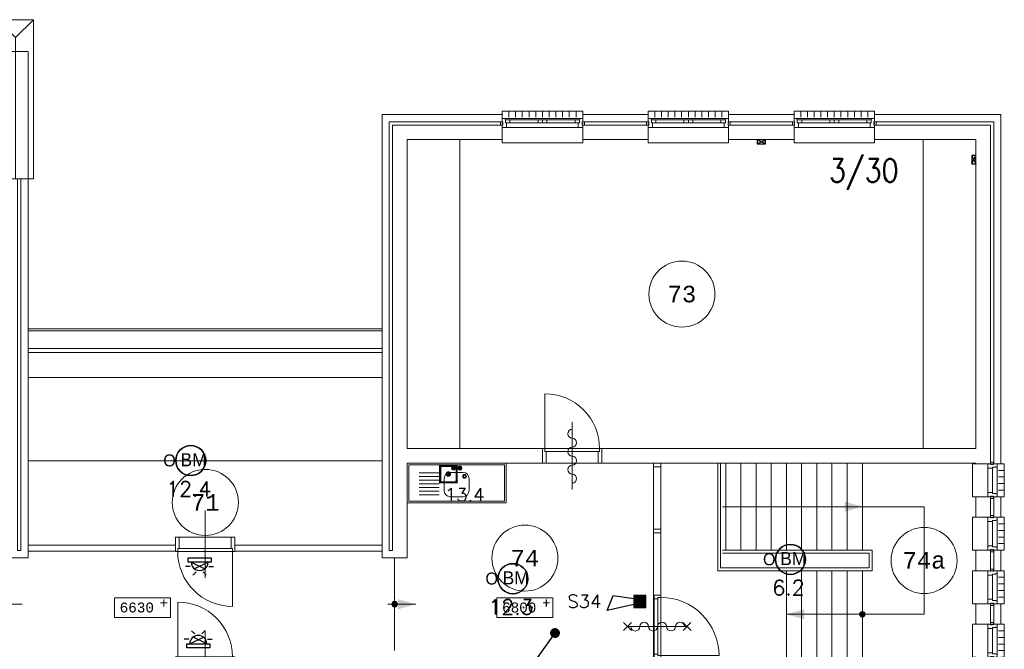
# Model space of a CAD drawing. Header units: millimetres. Extents: x 1890 to 160200, y 5205 to 111580.
# Tile 36 of 51: x 71129 to 86043, y 96881 to 106415. Entities that reach past the tile are written whole.
import ezdxf
from ezdxf.enums import TextEntityAlignment as Align
from ezdxf.xclip import XClip

# ---------------------------------------------------------------- set-up
doc = ezdxf.new("R2010")
doc.units = ezdxf.units.MM
doc.header["$XCLIPFRAME"] = 0
doc.linetypes.add('Xref-geb26-2e-verd$0$HIDDEN', pattern=[0.375, 0.25, -0.125])
for name, color, linetype in [('BRAND', 1, 'Continuous'), ('DB-waardes', 6, 'Continuous'), ('Xref', 253, 'Continuous'), ('Xref-geb26-2e-verd$0$AL$1A---_ALGEMEEN', 253, 'Continuous'), ('Xref-geb26-2e-verd$0$AM$1A---_ARCERING', 253, 'Continuous'), ('Xref-geb26-2e-verd$0$AT$1A---_TEKST035', 253, 'Continuous'), ('Xref-geb26-2e-verd$0$AT$1A---_TEKST050', 253, 'Continuous'), ('Xref-geb26-2e-verd$0$AT$1A---_TEKST070', 253, 'Continuous'), ('Xref-geb26-2e-verd$0$EL6131--_WG', 253, 'Continuous')]:
    doc.layers.add(name, color=color, linetype=linetype)
doc.layers.get('Xref').off()
doc.styles.add('ROMANS', font='romans')
doc.styles.add('TXT', font='txt')
doc.styles.add('Xref-geb26-2e-verd$0$MONOTXT', font='MONOTXT')
doc.styles.add('Xref-geb26-2e-verd$0$ROMANS', font='ROMANS')

# ---------------------------------------------------------------- blocks, each defined once
blk = doc.blocks.new('*O235')
at = {"layer": 'Xref-geb26-2e-verd$0$AL$1A---_ALGEMEEN', "color": 0, "linetype": 'Continuous', "lineweight": 0}
for p, q in [((-508.33, 240), (-508.33, 150)), ((-406.66, 240), (-406.66, 150)), ((-305, 240), (-305, 150)), ((-203.33, 240), (-203.33, 150)), ((-101.66, 240), (-101.66, 150)), ((0, 240), (0, 150)), ((101.66, 240), (101.66, 150)), ((203.33, 240), (203.33, 150)), ((305, 240), (305, 150)), ((406.66, 240), (406.66, 150)), ((508.33, 240), (508.33, 150)), ((-565.5, 130), (565.5, 130)), ((-493, 106), (-67, 106)), ((-493, 63), (-67, 63)), ((67, 106), (493, 106)), ((67, 63), (493, 63)), ((-543, -9), (543, -9))]:
    blk.add_line(p, q, dxfattribs=at)
for points in [[(-610, 190), (-610, 240), (610, 240), (610, 190)], [(-610, -190), (-610, -240), (610, -240), (610, -190)]]:
    blk.add_lwpolyline(points, dxfattribs=at)
for points in [[(-635, 30), (-601, 30), (-601, 46), (-610, 46), (-610, 60), (-601, 60), (-601, 76), (-635, 76)], [(-610, -9), (-545.15, -9), (-543, -6.86), (-543, 63), (-560, 63), (-560, 114), (-565.5, 114), (-565.5, 127.78), (-567.72, 130), (-610, 130), (-610, 76), (-601, 76), (-601, 60), (-610, 60), (-610, 46), (-601, 46), (-601, 30), (-610, 30)], [(-560, 106), (-493, 106), (-493, 63), (-560, 63)], [(-67, 106), (0, 106), (0, 63), (-67, 63)], [(67, 106), (0, 106), (0, 63), (67, 63)], [(560, 106), (493, 106), (493, 63), (560, 63)], [(610, -9), (545.15, -9), (543, -6.86), (543, 63), (560, 63), (560, 114), (565.5, 114), (565.5, 127.78), (567.72, 130), (610, 130), (610, 76), (601, 76), (601, 60), (610, 60), (610, 46), (601, 46), (601, 30), (610, 30)], [(635, 30), (601, 30), (601, 46), (610, 46), (610, 60), (601, 60), (601, 76), (635, 76)]]:
    blk.add_lwpolyline(points, close=True, dxfattribs=at)
blk = doc.blocks.new('*O236')
at = {"layer": 'Xref-geb26-2e-verd$0$AL$1A---_ALGEMEEN', "color": 0, "linetype": 'Continuous', "lineweight": 0}
for p, q in [((-508.33, 240), (-508.33, 150)), ((-406.66, 240), (-406.66, 150)), ((-305, 240), (-305, 150)), ((-203.33, 240), (-203.33, 150)), ((-101.66, 240), (-101.66, 150)), ((0, 240), (0, 150)), ((101.66, 240), (101.66, 150)), ((203.33, 240), (203.33, 150)), ((305, 240), (305, 150)), ((406.66, 240), (406.66, 150)), ((508.33, 240), (508.33, 150)), ((-565.5, 130), (565.5, 130)), ((-493, 106), (-67, 106)), ((-493, 63), (-67, 63)), ((67, 106), (493, 106)), ((67, 63), (493, 63)), ((-543, -9), (543, -9))]:
    blk.add_line(p, q, dxfattribs=at)
for points in [[(-610, 190), (-610, 240), (610, 240), (610, 190)], [(-610, -190), (-610, -240), (610, -240), (610, -190)]]:
    blk.add_lwpolyline(points, dxfattribs=at)
for points in [[(-635, 30), (-601, 30), (-601, 46), (-610, 46), (-610, 60), (-601, 60), (-601, 76), (-635, 76)], [(-610, -9), (-545.15, -9), (-543, -6.86), (-543, 63), (-560, 63), (-560, 114), (-565.5, 114), (-565.5, 127.78), (-567.72, 130), (-610, 130), (-610, 76), (-601, 76), (-601, 60), (-610, 60), (-610, 46), (-601, 46), (-601, 30), (-610, 30)], [(-560, 106), (-493, 106), (-493, 63), (-560, 63)], [(-67, 106), (0, 106), (0, 63), (-67, 63)], [(67, 106), (0, 106), (0, 63), (67, 63)], [(560, 106), (493, 106), (493, 63), (560, 63)], [(610, -9), (545.15, -9), (543, -6.86), (543, 63), (560, 63), (560, 114), (565.5, 114), (565.5, 127.78), (567.72, 130), (610, 130), (610, 76), (601, 76), (601, 60), (610, 60), (610, 46), (601, 46), (601, 30), (610, 30)], [(635, 30), (601, 30), (601, 46), (610, 46), (610, 60), (601, 60), (601, 76), (635, 76)]]:
    blk.add_lwpolyline(points, close=True, dxfattribs=at)
blk = doc.blocks.new('*O237')
at = {"layer": 'Xref-geb26-2e-verd$0$AL$1A---_ALGEMEEN', "color": 0, "linetype": 'Continuous', "lineweight": 0}
for p, q in [((-508.33, 240), (-508.33, 150)), ((-406.66, 240), (-406.66, 150)), ((-305, 240), (-305, 150)), ((-203.33, 240), (-203.33, 150)), ((-101.66, 240), (-101.66, 150)), ((0, 240), (0, 150)), ((101.66, 240), (101.66, 150)), ((203.33, 240), (203.33, 150)), ((305, 240), (305, 150)), ((406.66, 240), (406.66, 150)), ((508.33, 240), (508.33, 150)), ((-565.5, 130), (565.5, 130)), ((-493, 106), (-67, 106)), ((-493, 63), (-67, 63)), ((67, 106), (493, 106)), ((67, 63), (493, 63)), ((-543, -9), (543, -9))]:
    blk.add_line(p, q, dxfattribs=at)
for points in [[(-610, 190), (-610, 240), (610, 240), (610, 190)], [(-610, -190), (-610, -240), (610, -240), (610, -190)]]:
    blk.add_lwpolyline(points, dxfattribs=at)
for points in [[(-635, 30), (-601, 30), (-601, 46), (-610, 46), (-610, 60), (-601, 60), (-601, 76), (-635, 76)], [(-610, -9), (-545.15, -9), (-543, -6.86), (-543, 63), (-560, 63), (-560, 114), (-565.5, 114), (-565.5, 127.78), (-567.72, 130), (-610, 130), (-610, 76), (-601, 76), (-601, 60), (-610, 60), (-610, 46), (-601, 46), (-601, 30), (-610, 30)], [(-560, 106), (-493, 106), (-493, 63), (-560, 63)], [(-67, 106), (0, 106), (0, 63), (-67, 63)], [(67, 106), (0, 106), (0, 63), (67, 63)], [(560, 106), (493, 106), (493, 63), (560, 63)], [(610, -9), (545.15, -9), (543, -6.86), (543, 63), (560, 63), (560, 114), (565.5, 114), (565.5, 127.78), (567.72, 130), (610, 130), (610, 76), (601, 76), (601, 60), (610, 60), (610, 46), (601, 46), (601, 30), (610, 30)], [(635, 30), (601, 30), (601, 46), (610, 46), (610, 60), (601, 60), (601, 76), (635, 76)]]:
    blk.add_lwpolyline(points, close=True, dxfattribs=at)
blk = doc.blocks.new('*O244')
at = {"layer": 'Xref-geb26-2e-verd$0$AL$1A---_ALGEMEEN', "color": 0, "linetype": 'Continuous', "lineweight": 0}
for p, q in [((-9, -183), (-9, 183)), ((63, -183), (63, 183)), ((130, -205.5), (130, 205.5)), ((240, 150), (150, 150)), ((240, 50), (150, 50)), ((240, -50), (150, -50)), ((240, -150), (150, -150))]:
    blk.add_line(p, q, dxfattribs=at)
for points in [[(-190, -250), (-240, -250), (-240, 250), (-190, 250)], [(190, -250), (240, -250), (240, 250), (190, 250)]]:
    blk.add_lwpolyline(points, dxfattribs=at)
for points in [[(-9, 250), (-9, 185.15), (-6.86, 183), (63, 183), (63, 200), (114, 200), (114, 205.5), (127.78, 205.5), (130, 207.72), (130, 250), (76, 250), (76, 241), (60, 241), (60, 250), (46, 250), (46, 241), (30, 241), (30, 250)], [(30, 275), (30, 241), (46, 241), (46, 250), (60, 250), (60, 241), (76, 241), (76, 275)], [(-9, -250), (-9, -185.15), (-6.86, -183), (63, -183), (63, -200), (114, -200), (114, -205.5), (127.78, -205.5), (130, -207.72), (130, -250), (76, -250), (76, -241), (60, -241), (60, -250), (46, -250), (46, -241), (30, -241), (30, -250)], [(30, -275), (30, -241), (46, -241), (46, -250), (60, -250), (60, -241), (76, -241), (76, -275)]]:
    blk.add_lwpolyline(points, close=True, dxfattribs=at)
blk = doc.blocks.new('*O245')
at = {"layer": 'Xref-geb26-2e-verd$0$AL$1A---_ALGEMEEN', "color": 0, "linetype": 'Continuous', "lineweight": 0}
for p, q in [((-9, -183), (-9, 183)), ((63, -183), (63, 183)), ((130, -205.5), (130, 205.5)), ((240, 150), (150, 150)), ((240, 50), (150, 50)), ((240, -50), (150, -50)), ((240, -150), (150, -150))]:
    blk.add_line(p, q, dxfattribs=at)
for points in [[(-190, -250), (-240, -250), (-240, 250), (-190, 250)], [(190, -250), (240, -250), (240, 250), (190, 250)]]:
    blk.add_lwpolyline(points, dxfattribs=at)
for points in [[(-9, 250), (-9, 185.15), (-6.86, 183), (63, 183), (63, 200), (114, 200), (114, 205.5), (127.78, 205.5), (130, 207.72), (130, 250), (76, 250), (76, 241), (60, 241), (60, 250), (46, 250), (46, 241), (30, 241), (30, 250)], [(30, 275), (30, 241), (46, 241), (46, 250), (60, 250), (60, 241), (76, 241), (76, 275)], [(-9, -250), (-9, -185.15), (-6.86, -183), (63, -183), (63, -200), (114, -200), (114, -205.5), (127.78, -205.5), (130, -207.72), (130, -250), (76, -250), (76, -241), (60, -241), (60, -250), (46, -250), (46, -241), (30, -241), (30, -250)], [(30, -275), (30, -241), (46, -241), (46, -250), (60, -250), (60, -241), (76, -241), (76, -275)]]:
    blk.add_lwpolyline(points, close=True, dxfattribs=at)
blk = doc.blocks.new('Xref-geb26-2e-verd$0$ED0831')
at = {"layer": 'Xref-geb26-2e-verd$0$AL$1A---_ALGEMEEN', "color": 0, "linetype": 'Continuous', "lineweight": 0}
for p, q in [((450, -400), (450, 620)), ((0, 0), (0, 220)), ((0, 220), (55, 220)), ((55, 220), (845, 220)), ((55, 220), (55, 45)), ((900, 220), (845, 220)), ((845, 220), (845, 45)), ((900, 0), (900, 220)), ((35, 0), (0, 0)), ((55, 45), (35, 45)), ((35, 45), (35, 0)), ((35, 0), (35, -830)), ((865, 0), (35, 0)), ((55, 45), (845, 45)), ((845, 45), (865, 45)), ((865, 45), (865, 0)), ((865, 0), (900, 0))]:
    blk.add_line(p, q, dxfattribs=at)
blk.add_arc((35, 0), 830, 270, 360, dxfattribs=at)
blk = doc.blocks.new('*O246')
at = {"layer": 'Xref-geb26-2e-verd$0$AL$1A---_ALGEMEEN', "color": 0, "linetype": 'Continuous', "lineweight": 0}
for p, q in [((-9, -183), (-9, 183)), ((63, -183), (63, 183)), ((130, -205.5), (130, 205.5)), ((240, 150), (150, 150)), ((240, 50), (150, 50)), ((240, -50), (150, -50)), ((240, -150), (150, -150))]:
    blk.add_line(p, q, dxfattribs=at)
for points in [[(-190, -250), (-240, -250), (-240, 250), (-190, 250)], [(190, -250), (240, -250), (240, 250), (190, 250)]]:
    blk.add_lwpolyline(points, dxfattribs=at)
for points in [[(-9, 250), (-9, 185.15), (-6.86, 183), (63, 183), (63, 200), (114, 200), (114, 205.5), (127.78, 205.5), (130, 207.72), (130, 250), (76, 250), (76, 241), (60, 241), (60, 250), (46, 250), (46, 241), (30, 241), (30, 250)], [(30, 275), (30, 241), (46, 241), (46, 250), (60, 250), (60, 241), (76, 241), (76, 275)], [(-9, -250), (-9, -185.15), (-6.86, -183), (63, -183), (63, -200), (114, -200), (114, -205.5), (127.78, -205.5), (130, -207.72), (130, -250), (76, -250), (76, -241), (60, -241), (60, -250), (46, -250), (46, -241), (30, -241), (30, -250)], [(30, -275), (30, -241), (46, -241), (46, -250), (60, -250), (60, -241), (76, -241), (76, -275)]]:
    blk.add_lwpolyline(points, close=True, dxfattribs=at)
blk = doc.blocks.new('*O247')
at = {"layer": 'Xref-geb26-2e-verd$0$AL$1A---_ALGEMEEN', "color": 0, "linetype": 'Continuous', "lineweight": 0}
for p, q in [((-9, -183), (-9, 183)), ((63, -183), (63, 183)), ((130, -205.5), (130, 205.5)), ((240, 150), (150, 150)), ((240, 50), (150, 50)), ((240, -50), (150, -50)), ((240, -150), (150, -150))]:
    blk.add_line(p, q, dxfattribs=at)
for points in [[(-190, -250), (-240, -250), (-240, 250), (-190, 250)], [(190, -250), (240, -250), (240, 250), (190, 250)]]:
    blk.add_lwpolyline(points, dxfattribs=at)
for points in [[(-9, 250), (-9, 185.15), (-6.86, 183), (63, 183), (63, 200), (114, 200), (114, 205.5), (127.78, 205.5), (130, 207.72), (130, 250), (76, 250), (76, 241), (60, 241), (60, 250), (46, 250), (46, 241), (30, 241), (30, 250)], [(30, 275), (30, 241), (46, 241), (46, 250), (60, 250), (60, 241), (76, 241), (76, 275)], [(-9, -250), (-9, -185.15), (-6.86, -183), (63, -183), (63, -200), (114, -200), (114, -205.5), (127.78, -205.5), (130, -207.72), (130, -250), (76, -250), (76, -241), (60, -241), (60, -250), (46, -250), (46, -241), (30, -241), (30, -250)], [(30, -275), (30, -241), (46, -241), (46, -250), (60, -250), (60, -241), (76, -241), (76, -275)]]:
    blk.add_lwpolyline(points, close=True, dxfattribs=at)
blk = doc.blocks.new('*O282')
at = {"layer": 'Xref-geb26-2e-verd$0$AM$1A---_ARCERING', "linetype": 'Continuous', "lineweight": 0}
blk.add_hatch(color=256, dxfattribs=at).paths.add_polyline_path([(670.4, -815, 1), (585.6, -815, 1)])
at = {"layer": 'Xref-geb26-2e-verd$0$AL$1A---_ALGEMEEN', "color": 0, "linetype": 'Continuous', "lineweight": 0}
for p, q in [((-1442, 155), (-1442, 1475)), ((-1212, 155), (-1212, 1475)), ((-982, 155), (-982, 1475)), ((-752, 155), (-752, 1475)), ((-522, 155), (-522, 1475)), ((-292, 155), (-292, 1475)), ((-62, 155), (-62, 1475)), ((168, 155), (168, 1475)), ((398, 155), (398, 1475)), ((628, 155), (628, 1475)), ((-1488, 815), (1563, 815)), ((1563, 815), (1563, -815)), ((-522, -155), (-522, -1475)), ((-292, -155), (-292, -1475)), ((-62, -155), (-62, -1475)), ((168, -155), (168, -1475)), ((398, -155), (398, -1475)), ((628, -155), (628, -1475)), ((-522, -815), (1563, -815))]:
    blk.add_line(p, q, dxfattribs=at)
for points in [[(-1563, 1475), (-1563, -155), (778, -155), (778, 155), (-1488, 155)], [(-1518, 1475), (-1518, -110), (733, -110), (733, 110), (-1488, 110)]]:
    blk.add_lwpolyline(points, dxfattribs=at)
blk.add_circle((628, -815), 42.4, dxfattribs=at)
for points in [[(358, 891.95), (628, 815), (358, 738.05)], [(-252, -891.95), (-522, -815), (-252, -738.05)]]:
    blk.add_solid(points, dxfattribs=at)
blk = doc.blocks.new('Xref-geb26-2e-verd$0$ED0881')
at = {"layer": 'Xref-geb26-2e-verd$0$AL$1A---_ALGEMEEN', "color": 0, "linetype": 'Continuous', "lineweight": 0}
for p, q in [((475, -400), (475, 500)), ((915, 0), (35, 0)), ((55, 100), (895, 100)), ((55, 45), (895, 45))]:
    blk.add_line(p, q, dxfattribs=at)
for points in [[(55, 100), (0, 100), (0, 0), (35, 0), (35, 45), (55, 45), (55, 100)], [(950, 0), (915, 0), (915, 45), (895, 45), (895, 100), (950, 100), (950, 0)]]:
    blk.add_lwpolyline(points, close=True, dxfattribs=at)
blk.add_lwpolyline([(35, 0), (35, -880, 0.414214), (915, 0)], format="xyb", dxfattribs=at)
blk = doc.blocks.new('*O283')
at = {"layer": 'Xref-geb26-2e-verd$0$AL$1A---_ALGEMEEN', "color": 0, "linetype": 'Continuous', "lineweight": 0}
for points in [[(-304, -1475), (-190, -1475), (-190, 1475), (-304, 1475)], [(-304, 1420), (-190, 1420), (-190, 1475), (-304, 1475)], [(-304, 420), (-190, 420), (-190, 475), (-304, 475)]]:
    blk.add_lwpolyline(points, close=True, dxfattribs=at)
at = {"layer": 'Xref-geb26-2e-verd$0$AL$1A---_ALGEMEEN', "color": 0, "linetype": 'Continuous', "lineweight": 0, "rotation": 90}
blk.add_blockref('Xref-geb26-2e-verd$0$ED0881', (-190, -1475), dxfattribs=at)
blk = doc.blocks.new('*O289')
at = {"layer": 'Xref-geb26-2e-verd$0$AL$1A---_ALGEMEEN', "color": 0, "linetype": 'Continuous', "lineweight": 0}
for p in [(-270, 1205), (270, 1205), (0, -1205)]:
    blk.add_line(p, (0, 935), dxfattribs=at)
blk.add_lwpolyline([(270, -1205), (-270, -1205), (-270, 1205), (270, 1205)], close=True, dxfattribs=at)
blk = doc.blocks.new('Xref-geb26-2e-verd$0$BRW60')
at = {"layer": 'Xref-geb26-2e-verd$0$AL$1A---_ALGEMEEN', "color": 0, "linetype": 'Continuous', "lineweight": 0}
for p, q in [((-61.42, 393.58), (61.43, 516.42)), ((59.19, 395.81), (-59.19, 514.19)), ((-61.42, -506.42), (61.43, -383.58)), ((59.19, -504.19), (-59.19, -385.81))]:
    blk.add_line(p, q, dxfattribs=at)
blk = doc.blocks.new('Xref-geb26-2e-verd$0$AANR05')
at = {"layer": 'Xref-geb26-2e-verd$0$AL$1A---_ALGEMEEN', "color": 0, "linetype": 'Continuous', "lineweight": 0}
for p, q in [((1500, 0), (0, 0)), ((0, 0), (0, -600)), ((1500, -600), (1500, 0)), ((1475, -25), (25, -25)), ((25, -25), (25, -575)), ((715, -75), (685, -75)), ((700, -90), (700, -60)), ((715, -60), (786, -60)), ((715, -90), (741, -90)), ((741, -75), (741, -261)), ((741, -102), (741, -103)), ((759, -75), (759, -261)), ((759, -90), (784, -90)), ((759, -102), (759, -103)), ((815, -75), (785, -75)), ((800, -90), (800, -60)), ((1475, -575), (1475, -25)), ((485, -150), (183, -150)), ((485, -205), (183, -205)), ((485, -260), (183, -260)), ((485, -315), (183, -315)), ((485, -370), (183, -370)), ((485, -425), (183, -425)), ((25, -575), (1475, -575)), ((485, -480), (183, -480)), ((0, -600), (1500, -600))]:
    blk.add_line(p, q, dxfattribs=at)
for points in [[(741, -140), (651, -140), (651, -140)], [(849, -140), (849, -140), (759, -140)], [(561, -240), (561, -240), (561, -410), (561, -410)], [(939, -410), (939, -410), (939, -240), (939, -240)], [(651, -510), (651, -510), (849, -510), (849, -510)]]:
    blk.add_lwpolyline(points, dxfattribs=at)
for centre in [(700, -75), (800, -76)]:
    blk.add_circle(centre, 21.5, dxfattribs=at)
for centre, radius, start, end in [((700, -75), 29.5, 30.9959, 329.0041), ((750, -76), 16, 304.1856, 235.7278), ((750, -76), 11, 329.7274, 210.2726), ((750, -76), 9.5, 360, 180), ((800, -76), 29.5, 209.3566, 147.3362), ((750, -260), 11, 149.7274, 30.2726), ((750, -184), 9.69, 21.6916, 158.3084), ((750, -260), 9.5, 180, 360)]:
    blk.add_arc(centre, radius, start, end, dxfattribs=at)
for centre, major_axis, start_param, end_param in [((651, -240), (0, -100), 3.141593, 4.712389), ((849, -240), (0, 100), 4.712389, 6.283185), ((871, -200), (0, 30), 0, 6.283175), ((871, -200), (0, 20), 0, 6.283175), ((651, -410), (0, -100), 4.712389, 6.283185), ((849, -410), (0, -100), 0, 1.570796)]:
    blk.add_ellipse(centre, major_axis=major_axis, ratio=0.9, start_param=start_param, end_param=end_param, dxfattribs=at)
blk = doc.blocks.new('*O340')
at = {"layer": 'Xref-geb26-2e-verd$0$AL$1A---_ALGEMEEN', "color": 0, "linetype": 'Continuous', "lineweight": 0}
blk.add_lwpolyline([(0, -407, 1), (0, -271, -1), (0, -136, 1), (0, 0, -1), (0, 136, 1), (0, 271, -1), (0, 407)], format="xyb", dxfattribs=at)
blk = doc.blocks.new('Xref-geb26-2e-verd$0$BRW00')
at = {"layer": 'Xref-geb26-2e-verd$0$AL$1A---_ALGEMEEN', "color": 0, "linetype": 'Continuous', "lineweight": 0}
blk.add_blockref('*O340', (0, 0), dxfattribs=at)
blk = doc.blocks.new('*O356')
at = {"layer": 'Xref-geb26-2e-verd$0$AL$1A---_ALGEMEEN', "color": 0, "linetype": 'Continuous', "lineweight": 0}
blk.add_line((-0.01, 450), (-0.01, -450), dxfattribs=at)
blk.add_blockref('Xref-geb26-2e-verd$0$BRW00', (-0.01, -5), dxfattribs=at)
blk = doc.blocks.new('*O357')
at = {"layer": 'Xref-geb26-2e-verd$0$AL$1A---_ALGEMEEN', "color": 0, "linetype": 'Continuous', "lineweight": 0}
blk.add_line((450, 0.01), (-450, 0.01), dxfattribs=at)
at = {"layer": 'Xref-geb26-2e-verd$0$AL$1A---_ALGEMEEN', "color": 0, "linetype": 'Continuous', "lineweight": 0, "rotation": 270}
blk.add_blockref('Xref-geb26-2e-verd$0$BRW00', (-5, 0.01), dxfattribs=at)
blk = doc.blocks.new('Xref-geb26-2e-verd$0$E00112')
at = {"color": 0, "linetype": 'Continuous'}
for p, q in [((0, 1), (-1, 1)), ((-1, 1), (-1, 0)), ((-1, 0), (0, 1)), ((-1, 1), (0, 0)), ((-1, 0), (0, 0)), ((0, 0), (0, 1))]:
    blk.add_line(p, q, dxfattribs=at)
blk = doc.blocks.new('Xref-geb26-2e-verd')
at = {"layer": 'Xref-geb26-2e-verd$0$AM$1A---_ARCERING', "linetype": 'Continuous', "lineweight": 0}
h = blk.add_hatch(color=256, dxfattribs=at)
edge = h.paths.add_edge_path()
edge.add_arc((149552.42, 93804.23), 42.4, 0, 360)
at = {"layer": 'Xref-geb26-2e-verd$0$AL$1A---_ALGEMEEN', "linetype": 'Xref-geb26-2e-verd$0$HIDDEN', "lineweight": 0}
for p, q in [((150542.42, 100841.73), (150542.42, 96161.73)), ((157557.42, 100841.73), (157557.42, 96161.73)), ((149362.42, 97616.73), (144002.42, 97616.73)), ((149362.42, 97236.73), (144002.42, 97236.73))]:
    blk.add_line(p, q, dxfattribs=at)
at = {"layer": 'Xref-geb26-2e-verd$0$AL$1A---_ALGEMEEN', "linetype": 'Continuous', "lineweight": 0}
for p, q in [((144002.42, 97976.73), (149362.42, 97976.73)), ((144002.42, 97946.73), (149362.42, 97946.73)), ((144002.42, 97676.73), (149362.42, 97676.73)), ((144002.42, 95976.73), (149362.42, 95976.73)), ((149472.42, 94616.73), (149522.42, 94616.73)), ((149552.42, 94506.73), (149552.42, 93101.73)), ((143912.42, 93804.23), (143492.42, 93804.23)), ((149452.42, 93804.23), (149872.42, 93804.23))]:
    blk.add_line(p, q, dxfattribs=at)
at = {"layer": 'Xref-geb26-2e-verd$0$AL$1A---_ALGEMEEN', "linetype": 'Xref-geb26-2e-verd$0$HIDDEN', "lineweight": 0}
blk.add_lwpolyline([(95567.42, 100246.73), (95567.42, 102176.73), (144002.42, 102176.73), (144002.42, 100246.73)], dxfattribs=at)
at = {"layer": 'Xref-geb26-2e-verd$0$AL$1A---_ALGEMEEN', "linetype": 'Continuous', "lineweight": 0}
for points in [[(151182.42, 101221.73), (149362.42, 101221.73), (149362.42, 94506.73), (149742.42, 94506.73), (149742.42, 95941.73), (151792.42, 95941.73), (151792.42, 96161.73), (149742.42, 96161.73), (149742.42, 100841.73), (151182.42, 100841.73), (151182.42, 101061.73), (149522.42, 101061.73), (149522.42, 94616.73), (149472.42, 94616.73), (149472.42, 101111.73), (151182.42, 101111.73)], [(152402.42, 101111.73), (153392.42, 101111.73), (153392.42, 101221.73), (152402.42, 101221.73)], [(154612.42, 101111.73), (155602.42, 101111.73), (155602.42, 101221.73), (154612.42, 101221.73)], [(156822.42, 101221.73), (158737.42, 101221.73), (158737.42, 95931.73), (158627.42, 95931.73), (158627.42, 101111.73), (156822.42, 101111.73)], [(153392.42, 100841.73), (152402.42, 100841.73), (152402.42, 101061.73), (153392.42, 101061.73)], [(156822.42, 101061.73), (158577.42, 101061.73), (158577.42, 95931.73), (158357.42, 95931.73), (158357.42, 95941.73), (152692.42, 95941.73), (152692.42, 96161.73), (158357.42, 96161.73), (158357.42, 100841.73), (156822.42, 100841.73)], [(154612.42, 100841.73), (155602.42, 100841.73), (155602.42, 101061.73), (154612.42, 101061.73)], [(143622.42, 94506.73), (144002.42, 94506.73), (144002.42, 100246.73), (143892.42, 100246.73), (143892.42, 94616.73), (143842.42, 94616.73), (143842.42, 100246.73), (143622.42, 100246.73)], [(158577.42, 95121.73), (158357.42, 95121.73), (158357.42, 95431.73), (158577.42, 95431.73)], [(158627.42, 95121.73), (158737.42, 95121.73), (158737.42, 95431.73), (158627.42, 95431.73)], [(144002.42, 94606.73), (146232.42, 94606.73), (146232.42, 94696.73), (144002.42, 94696.73)], [(149362.42, 94606.73), (147132.42, 94606.73), (147132.42, 94696.73), (149362.42, 94696.73)], [(158577.42, 94311.73), (158357.42, 94311.73), (158357.42, 94621.73), (158577.42, 94621.73)], [(158627.42, 94311.73), (158737.42, 94311.73), (158737.42, 94621.73), (158627.42, 94621.73)], [(145308.97, 93602.37), (146158.97, 93602.37), (146158.97, 93902.37), (145308.97, 93902.37)], [(151100.97, 93602.37), (151950.97, 93602.37), (151950.97, 93902.37), (151100.97, 93902.37)], [(158577.42, 93501.73), (158357.42, 93501.73), (158357.42, 93811.73), (158577.42, 93811.73)], [(158627.42, 93501.73), (158737.42, 93501.73), (158737.42, 93811.73), (158627.42, 93811.73)]]:
    blk.add_lwpolyline(points, close=True, dxfattribs=at)
for centre, radius in [((153904.92469, 98501.72831), 500), ((146685.84321, 95346.72203), 500), ((151525.96587, 94502.37361), 500), ((157572.41575, 94466.72528), 500), ((149552.42, 93804.23), 42.4)]:
    blk.add_circle(centre, radius, dxfattribs=at)
blk.add_solid([(149602.42, 93881.18), (149872.42, 93804.23), (149602.42, 93727.28)], dxfattribs=at)
for name, p in [('*O289', (143812.42, 101451.73)), ('*O235', (151792.42, 101031.73)), ('*O236', (154002.42, 101031.73)), ('*O237', (156212.42, 101031.73)), ('*O356', (152242.43, 96051.73)), ('Xref-geb26-2e-verd$0$AANR05', (149742.42, 95941.73)), ('*O283', (153776.42, 94466.73)), ('*O282', (156009.42, 94466.73)), ('*O245', (158547.42, 95681.73)), ('*O244', (158547.42, 94871.73)), ('*O247', (158547.42, 94061.73)), ('*O357', (153541.42, 93466.72)), ('*O246', (158547.42, 93251.73))]:
    blk.add_blockref(name, p, dxfattribs=at)
at = {"layer": 'Xref-geb26-2e-verd$0$AL$1A---_ALGEMEEN', "linetype": 'Continuous', "lineweight": 0, "yscale": -1}
for p in [(151792.42, 96161.73), (146232.42, 93006.73)]:
    blk.add_blockref('Xref-geb26-2e-verd$0$ED0831', p, dxfattribs=at)
at = {"layer": 'Xref-geb26-2e-verd$0$AL$1A---_ALGEMEEN', "linetype": 'Continuous', "lineweight": 0, "yscale": -1, "rotation": 180}
blk.add_blockref('Xref-geb26-2e-verd$0$ED0831', (147132.42, 94601.73), dxfattribs=at)
at = {"layer": 'Xref-geb26-2e-verd$0$AL$1A---_ALGEMEEN', "linetype": 'Continuous', "lineweight": 0, "rotation": 90}
blk.add_blockref('Xref-geb26-2e-verd$0$BRW60', (153536.42, 93466.73), dxfattribs=at)
at = {"layer": 'Xref-geb26-2e-verd$0$EL6131--_WG', "linetype": 'Continuous', "lineweight": 0, "xscale": 60, "yscale": 130, "zscale": 60, "rotation": 90}
blk.add_blockref('Xref-geb26-2e-verd$0$E00112', (155172.42, 100836.73), dxfattribs=at)
at = {"layer": 'Xref-geb26-2e-verd$0$EL6131--_WG', "linetype": 'Continuous', "lineweight": 0, "xscale": 60, "yscale": 130, "zscale": 60}
blk.add_blockref('Xref-geb26-2e-verd$0$E00112', (158357.42, 100471.73), dxfattribs=at)
at = {"layer": 'Xref-geb26-2e-verd$0$AT$1A---_TEKST035', "linetype": 'Continuous', "lineweight": 0, "style": 'Xref-geb26-2e-verd$0$MONOTXT'}
for s, p in [('6630', (145388.6, 93754.91)), ('+', (145994.19, 93823.63)), ('6800', (151180.6, 93754.92)), ('+', (151786.19, 93823.64))]:
    blk.add_text(s, height=150, dxfattribs=at).set_placement(p, align=Align.MIDDLE_LEFT)
at = {"layer": 'Xref-geb26-2e-verd$0$AT$1A---_TEKST050', "linetype": 'Continuous', "lineweight": 0, "style": 'Xref-geb26-2e-verd$0$MONOTXT'}
for s, p in [('73', (153904.91, 98501.71)), ('71', (146685.83, 95346.7)), ('74', (151525.95, 94502.36)), ('74a', (157572.39, 94466.73))]:
    blk.add_text(s, height=250.00002, dxfattribs=at).set_placement(p, align=Align.MIDDLE)
at = {"layer": 'Xref-geb26-2e-verd$0$AT$1A---_TEKST070', "linetype": 'Continuous', "lineweight": 0, "style": 'Xref-geb26-2e-verd$0$ROMANS', "width": 0.857143}
blk.add_text('3/30 ', height=349.99998, dxfattribs=at).set_placement((156131.83, 100198.09))
blk = doc.blocks.new('BR-OPT-M')
at = {"layer": 'BRAND', "color": 0}
blk.add_lwpolyline([(1.75, 0, 1), (-1.75, 0, 1)], format="xyb", close=True, dxfattribs=at)
blk.add_circle((0, 0), 1.75, dxfattribs=at)
for start, end in [(0, 180), (180, 0)]:
    blk.add_arc((0, 0), 1.75, start, end, dxfattribs=at)
at = {"layer": 'BRAND', "color": 0, "style": 'TXT'}
blk.add_text('O', height=1.4, dxfattribs=at).set_placement((-3.2, -0.68))
at = {"layer": 'BRAND', "color": 0, "insert": (-1.2, 0.86), "char_height": 1.522, "width": 4.0171, "attachment_point": 1, "style": 'TXT'}
blk.add_mtext('BM', dxfattribs=at)
at = {"layer": 'BRAND', "color": 0, "style": 'ROMANS'}
blk.add_attdef('ION1-B', text='', height=1.75, dxfattribs=at).set_placement((-0.23, -2.43), align=Align.TOP_CENTER)
blk = doc.blocks.new('NEVENIN')
at = {"layer": 'BRAND', "color": 0}
for p, q in [((-2.16, 1.02), (1.31, 2.74)), ((-0.86, 3.53), (-1.68, 4.35)), ((2.16, 1.02), (-1.31, 2.74)), ((0.86, 3.53), (1.68, 4.35)), ((-2.37, 2.19), (-3.54, 2.19)), ((-2.91, 1.02), (2.91, 1.02)), ((-2.91, 0), (-2.91, 1.02)), ((2.91, 0), (-2.91, 0)), ((2.37, 2.19), (3.54, 2.19)), ((2.91, 1.02), (2.91, 0))]:
    blk.add_line(p, q, dxfattribs=at)
blk.add_arc((0, 1.02), 2.16, 360, 180, dxfattribs=at)
blk = doc.blocks.new('handmelder')
at = {"layer": 'BRAND', "color": 0, "const_width": 0.416}
blk.add_lwpolyline([(0.55, 1.82), (-1.53, 1.82), (-1.53, -1.3), (1.59, -1.3), (1.59, 1.82), (0.55, 1.82)], dxfattribs=at)
at = {"layer": 'BRAND', "color": 0, "const_width": 0.52}
blk.add_lwpolyline([(-0.23, 0.26, 1), (0.29, 0.26, 1)], format="xyb", close=True, dxfattribs=at)
at = {"layer": 'BRAND', "color": 0, "style": 'ROMANS'}
blk.add_attdef('X', text='', height=2, dxfattribs=at).set_placement((0.09, -2.9), align=Align.MIDDLE)
blk = doc.blocks.new('SWHOOP')
at = {"layer": 'BRAND', "color": 0}
for p, q in [((3, 1.5), (0, 1.5)), ((3, 0.75), (9.75, 2.25)), ((3, -1.5), (3, 1.5)), ((9.75, 2.25), (8.25, -1.5)), ((0, -1.5), (3, -1.5)), ((8.25, -1.5), (3, -0.75))]:
    blk.add_line(p, q, dxfattribs=at)
at = {"layer": 'BRAND'}
blk.add_line((0, 1.5), (0, -1.5), dxfattribs=at)
at = {"layer": 'BRAND', "color": 0}
blk.add_solid([(0, -1.5), (3, -1.5), (0, 1.5), (3, 1.5)], dxfattribs=at)

msp = doc.modelspace()

# ---------------------------------------------------------------- linework, layer by layer
at = {"layer": 'DB-waardes'}
msp.add_line((79204, 97085), (75208, 91477), dxfattribs=at)
at = {"layer": 'DB-waardes', "const_width": 75}
msp.add_lwpolyline([(79200, 97127, 1), (79275, 97127, 1)], format="xyb", close=True, dxfattribs=at)

# ---------------------------------------------------------------- block references
at = {"layer": 'BRAND', "xscale": 130, "yscale": 130, "zscale": 130}
for p, values in [((73720, 99739), {'ION1-B': '12.4'}), ((82804, 98242), {'ION1-B': '6.2'}), ((78600, 97950), {'ION1-B': '12.3'})]:
    msp.add_blockref('BR-OPT-M', p, dxfattribs=at).add_auto_attribs(values)
at = {"layer": 'BRAND'}
for name, p, xscale, yscale, zscale in [('handmelder', (77620, 99514), 80, 80, 80), ('NEVENIN', (73834, 96901), 60, 60, 60)]:
    msp.add_blockref(name, p, dxfattribs=dict(at, xscale=xscale, yscale=yscale, zscale=zscale))
at = {"layer": 'BRAND', "xscale": 60, "yscale": 60, "zscale": 60, "rotation": 180}
for name, p in [('NEVENIN', (73854, 98264)), ('SWHOOP', (80612, 97605))]:
    msp.add_blockref(name, p, dxfattribs=at)
at = {"layer": 'Xref'}
ref = msp.add_blockref('Xref-geb26-2e-verd', (-72745, 3759), dxfattribs=at)
XClip(ref).set_block_clipping_path([(78762.42, 80796.73), (160709.5858067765, 108646.2541075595)])

# ---------------------------------------------------------------- texts
at = {"layer": 'BRAND', "style": 'ROMANS'}
for s, p in [('13.4', (77570, 99122)), ('S34', (79425, 97507))]:
    msp.add_text(s, height=200, dxfattribs=at).set_placement(p)

doc.saveas('drawing.dxf')
